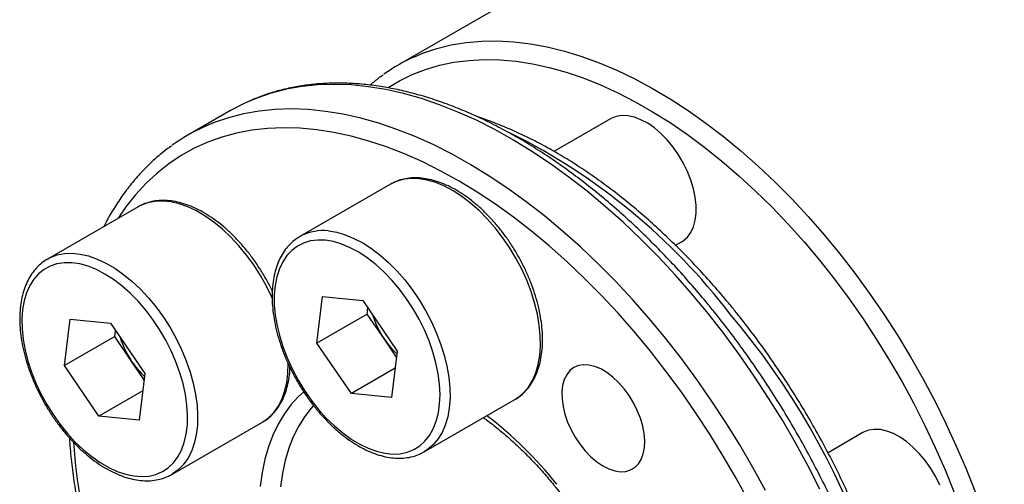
# Model space of a CAD drawing. Header units: millimetres. Extents: x 0 to 197, y 0 to 139.
# Tile 5 of 7: x 145 to 173, y 106 to 119. Entities that reach past the tile are written whole.
import ezdxf

# ---------------------------------------------------------------- set-up
doc = ezdxf.new("R2010")
doc.units = ezdxf.units.MM
doc.layers.add('OUTLINE', color=7, linetype='CONTINUOUS')

msp = doc.modelspace()

# ---------------------------------------------------------------- linework, layer by layer
at = {"layer": 'OUTLINE'}
for p, q in [((163.5535, 121.7563), (155.9875, 117.3885)), ((151.2613, 116.1035), (150.0592, 115.4095)), ((161.9541, 115.8715), (160.3621, 114.9524)), ((155.7595, 114.0274), (153.2139, 112.5579)), ((148.656, 113.3922), (146.1104, 111.9227)), ((148.6902, 113.4112), (148.656, 113.3922)), ((153.2139, 112.5579), (153.2429, 112.5741)), ((163.7842, 112.3093), (163.954, 112.4073)), ((146.1007, 111.917), (146.1104, 111.9227)), ((153.6904, 109.5585), (153.8513, 110.8676)), ((153.8513, 110.8676), (154.9833, 110.7541)), ((154.9833, 110.7541), (155.9543, 109.3316)), ((155.1046, 110.3749), (153.6904, 109.5585)), ((155.1046, 110.3749), (155.1256, 110.5456)), ((155.5901, 109.6636), (155.1046, 110.3749)), ((146.5869, 108.9233), (146.7478, 110.2324)), ((146.7478, 110.2324), (147.8798, 110.119)), ((147.8798, 110.119), (148.8507, 108.6965)), ((148.0011, 109.7397), (148.0221, 109.9105)), ((148.0011, 109.7397), (146.5869, 108.9233)), ((148.4866, 109.0284), (148.0011, 109.7397)), ((154.6614, 108.1359), (153.6904, 109.5585)), ((155.9333, 109.1608), (155.5901, 109.6636)), ((155.9543, 109.3316), (155.7933, 108.0225)), ((147.5578, 107.5008), (146.5869, 108.9233)), ((148.8297, 108.5257), (148.4866, 109.0284)), ((148.8507, 108.6965), (148.6898, 107.3874)), ((155.8948, 108.848), (154.6614, 108.1359)), ((148.7913, 108.2128), (147.5578, 107.5008)), ((155.7933, 108.0225), (154.6614, 108.1359)), ((156.7136, 106.4955), (159.2592, 107.965)), ((159.2592, 107.965), (159.2822, 107.9787)), ((148.6898, 107.3874), (147.5578, 107.5008)), ((149.6101, 105.8603), (152.1557, 107.3299)), ((152.1557, 107.3299), (152.1655, 107.3356)), ((169.0577, 107.0348), (168.076, 106.4681)), ((156.7136, 106.4955), (156.6952, 106.4851))]:
    msp.add_line(p, q, dxfattribs=at)
at = {"layer": 'OUTLINE', "flags": 128}
for points in [[(156.4372, 117.6177), (156.6721, 117.7153), (157.0652, 117.8483), (157.473, 117.9501), (157.8947, 118.0205), (158.3291, 118.0593), (158.7753, 118.0665), (159.2322, 118.042), (159.6986, 117.9859), (160.1735, 117.8983), (160.6558, 117.7794), (161.1442, 117.6295), (161.6376, 117.449), (162.1349, 117.2382), (162.6348, 116.9978), (163.1362, 116.7282), (163.6377, 116.4302), (164.1384, 116.1044), (164.6368, 115.7516), (165.132, 115.3727), (165.6225, 114.9685), (166.1074, 114.5401), (166.5854, 114.0884), (167.0554, 113.6145), (167.5162, 113.1197), (167.9668, 112.605), (168.4061, 112.0717), (168.833, 111.521), (169.2465, 110.9544), (169.6456, 110.373), (170.0294, 109.7785), (170.3969, 109.172), (170.7473, 108.5552), (171.0797, 107.9295), (171.3934, 107.2963), (171.6875, 106.6573), (171.9613, 106.0138), (172.2143, 105.3676)], [(155.6985, 116.7526), (156.0126, 116.9393), (156.3738, 117.1158), (156.7509, 117.262), (157.1431, 117.3777), (157.5495, 117.4624), (157.969, 117.5161), (158.4005, 117.5385), (158.8432, 117.5297), (159.2959, 117.4896), (159.7574, 117.4183), (160.2267, 117.3161), (160.7027, 117.1831), (161.1841, 117.0197), (161.6698, 116.8262), (162.1586, 116.6032), (162.6494, 116.3512), (163.1409, 116.0709), (163.6319, 115.7628), (164.1213, 115.4277), (164.6079, 115.0665), (165.0905, 114.68), (165.5678, 114.2692), (166.0388, 113.835), (166.5023, 113.3786), (166.9572, 112.901), (167.4024, 112.4033), (167.8367, 111.8869), (168.2592, 111.3529), (168.6688, 110.8027), (169.0645, 110.2376), (169.4453, 109.6589), (169.8104, 109.0682), (170.1588, 108.4667), (170.4897, 107.8559), (170.8023, 107.2375), (171.0958, 106.6128), (171.3695, 105.9833), (171.6228, 105.3507)], [(164.7041, 110.3861), (164.2459, 110.9398), (163.7765, 111.4748), (163.2969, 111.9901), (162.8081, 112.4844), (162.3113, 112.9566), (161.8074, 113.4058), (161.2977, 113.8309), (160.7833, 114.2311), (160.2652, 114.6054), (159.7446, 114.953), (159.2227, 115.2731), (158.7006, 115.5651), (158.1795, 115.8282), (157.6604, 116.062), (157.1447, 116.2659), (156.6332, 116.4395), (156.1273, 116.5823), (155.628, 116.6941), (155.1364, 116.7746), (154.6536, 116.8237), (154.1807, 116.8412), (153.7186, 116.8271), (153.2685, 116.7814), (152.8312, 116.7042), (152.4078, 116.5958), (151.9992, 116.4562), (151.7236, 116.3407)], [(163.5021, 109.6922), (163.0439, 110.2459), (162.5744, 110.7809), (162.0948, 111.2961), (161.606, 111.7904), (161.1092, 112.2627), (160.6053, 112.7119), (160.0956, 113.137), (159.5812, 113.5371), (159.0631, 113.9114), (158.5425, 114.259), (158.0206, 114.5791), (157.4985, 114.8711), (156.9774, 115.1343), (156.4584, 115.3681), (155.9426, 115.572), (155.4312, 115.7455), (154.9252, 115.8884), (154.4259, 116.0002), (153.9344, 116.0807), (153.4516, 116.1298), (152.9786, 116.1472), (152.5166, 116.1331), (152.0664, 116.0874), (151.6292, 116.0103), (151.2058, 115.9018), (150.7972, 115.7623), (150.5215, 115.6468)], [(151.7236, 116.3407), (151.6063, 116.2859), (151.2613, 116.1035)], [(163.954, 112.4073), (164.0029, 112.4385), (164.12, 112.5421), (164.2163, 112.6742), (164.29, 112.8325), (164.3399, 113.0141), (164.3651, 113.2157), (164.3651, 113.4339), (164.3399, 113.6646), (164.29, 113.9038), (164.2163, 114.1473), (164.12, 114.3905), (164.0029, 114.6293), (163.8671, 114.8594), (163.715, 115.0766), (163.5493, 115.2771), (163.3731, 115.4573), (163.1893, 115.6139), (163.0013, 115.7443), (162.8125, 115.846), (162.6262, 115.9172), (162.4458, 115.9568), (162.2744, 115.9639), (162.1152, 115.9384), (161.9709, 115.8808), (161.9541, 115.8715)], [(163.0778, 109.3277), (162.6278, 109.8713), (162.1668, 110.3965), (161.6956, 110.902), (161.2155, 111.3868), (160.7273, 111.8498), (160.2323, 112.2899), (159.7316, 112.7062), (159.2262, 113.0977), (158.7173, 113.4635), (158.206, 113.8029), (157.6935, 114.1151), (157.1809, 114.3994), (156.6693, 114.6551), (156.1599, 114.8817), (155.6538, 115.0787), (155.1522, 115.2457), (154.6562, 115.3821), (154.1669, 115.4879), (153.6853, 115.5627), (153.2126, 115.6063), (152.7498, 115.6187), (152.2979, 115.5998), (151.858, 115.5497), (151.4309, 115.4685), (151.0178, 115.3563), (150.6195, 115.2135), (150.2368, 115.0403), (149.8707, 114.8371), (149.522, 114.6044), (149.1914, 114.3427), (148.8797, 114.0526), (148.5875, 113.7347), (148.3156, 113.3898), (148.0966, 113.0693)], [(159.2822, 107.9787), (159.3532, 108.0255), (159.5084, 108.1574), (159.6438, 108.3175), (159.7579, 108.5042), (159.8496, 108.7157), (159.9182, 108.9498), (159.9627, 109.2043), (159.9829, 109.4766), (159.9785, 109.764), (159.9496, 110.0636), (159.8964, 110.3726), (159.8195, 110.6877), (159.7197, 111.0058), (159.5978, 111.3239), (159.4552, 111.6388), (159.2933, 111.9472), (159.1136, 112.2462), (158.918, 112.5327), (158.7084, 112.804), (158.4869, 113.0574), (158.2557, 113.2902), (158.017, 113.5003), (157.7733, 113.6854), (157.527, 113.8438), (157.2805, 113.974), (157.0363, 114.0745), (156.7967, 114.1445), (156.5643, 114.1831)], [(152.4435, 110.8067), (152.4255, 110.8468), (152.2731, 111.1588), (152.1021, 111.4629), (151.9142, 111.756), (151.7113, 112.0353), (151.4955, 112.2979), (151.2688, 112.5413), (151.0336, 112.7631), (150.7921, 112.9609), (150.5468, 113.1329), (150.3001, 113.2774), (150.0544, 113.3928), (149.8122, 113.4782), (149.576, 113.5326), (149.3479, 113.5554), (149.1304, 113.5465), (148.9256, 113.5059), (148.7355, 113.4341), (148.6902, 113.4112)], [(154.0187, 112.7136), (154.2512, 112.6749), (154.4907, 112.605), (154.7349, 112.5044), (154.9814, 112.3743), (155.2277, 112.2159), (155.4714, 112.0307), (155.7101, 111.8207), (155.9413, 111.5878), (156.1628, 111.3345), (156.3724, 111.0632), (156.5681, 110.7766), (156.7477, 110.4777), (156.9096, 110.1692), (157.0522, 109.8544), (157.1741, 109.5363), (157.2739, 109.2181), (157.3508, 108.903), (157.404, 108.5941), (157.433, 108.2945), (157.4373, 108.0071), (157.4172, 107.7348), (157.3726, 107.4803), (157.3041, 107.2461), (157.2123, 107.0347), (157.0982, 106.8479), (156.9628, 106.6878), (156.8076, 106.556), (156.7136, 106.4955)], [(153.9313, 112.4498), (153.7143, 112.4561), (153.509, 112.4305), (153.3176, 112.3732), (153.1422, 112.2849), (152.9846, 112.1665), (152.8465, 112.0192), (152.7293, 111.8447), (152.6344, 111.6447), (152.5626, 111.4214), (152.5147, 111.1771), (152.4913, 110.9145), (152.4927, 110.6363), (152.5187, 110.3455), (152.5691, 110.0451), (152.6435, 109.7384), (152.7409, 109.4286), (152.8604, 109.1189), (153.0007, 108.8127), (153.1603, 108.5132), (153.3375, 108.2236), (153.5304, 107.9469), (153.7371, 107.6861), (153.9552, 107.444), (154.1826, 107.223), (154.4167, 107.0256), (154.6551, 106.8539), (154.8953, 106.7096), (155.1347, 106.5944), (155.3709, 106.5093), (155.6012, 106.4554), (155.8232, 106.4331), (156.0346, 106.4428), (156.2332, 106.4843), (156.4168, 106.5572), (156.5836, 106.6607), (156.7316, 106.7937), (156.8594, 106.9548), (156.9656, 107.1424), (157.0491, 107.3543), (157.109, 107.5884), (157.1447, 107.8421), (157.1557, 108.1129), (157.142, 108.3978), (157.1038, 108.6938), (157.0413, 108.9977), (156.9553, 109.3064), (156.8467, 109.6166), (156.7166, 109.9249), (156.5665, 110.2282), (156.3979, 110.5231), (156.2125, 110.8066), (156.0125, 111.0757), (155.7998, 111.3275), (155.5768, 111.5594), (155.3457, 111.7688), (155.1091, 111.9536), (154.8695, 112.1118), (154.6294, 112.2418), (154.3913, 112.3421), (154.1578, 112.4117), (153.9313, 112.4498)], [(146.1104, 111.9227), (146.1899, 111.9646), (146.38, 112.0364), (146.5848, 112.077), (146.8024, 112.0859), (147.0304, 112.063), (147.2667, 112.0087), (147.5088, 111.9233), (147.7545, 111.8078), (148.0012, 111.6634), (148.2465, 111.4914), (148.488, 111.2935), (148.7233, 111.0718), (148.9499, 110.8284), (149.1657, 110.5658), (149.3686, 110.2865), (149.5565, 109.9934), (149.7275, 109.6893), (149.8799, 109.3772), (150.0123, 109.0604), (150.1233, 108.7419), (150.2118, 108.4248), (150.2769, 108.1124), (150.318, 107.8078), (150.3347, 107.5139), (150.3268, 107.2337), (150.2944, 106.97), (150.2378, 106.7254), (150.1575, 106.5023), (150.0544, 106.3029), (149.9296, 106.1293), (149.7841, 105.9831), (149.6287, 105.8713)], [(145.4056, 110.4994), (145.3863, 110.234), (145.3918, 109.9535), (145.4219, 109.6609), (145.4764, 109.3592), (145.5546, 109.0517), (145.6558, 108.7417), (145.7788, 108.4324), (145.9224, 108.1271), (146.0851, 107.829), (146.2651, 107.5413), (146.4605, 107.2671), (146.6692, 107.0092), (146.889, 106.7704), (147.1177, 106.5533), (147.3527, 106.36), (147.5916, 106.1927), (147.8318, 106.0532), (148.0709, 105.9429), (148.3062, 105.863), (148.5353, 105.8143), (148.7557, 105.7974), (148.9652, 105.8124), (149.1614, 105.8591), (149.3423, 105.9372), (149.5061, 106.0457), (149.6508, 106.1835), (149.7751, 106.3491), (149.8776, 106.5409), (149.9573, 106.7567), (150.0132, 106.9942), (150.0447, 107.251), (150.0517, 107.5243), (150.0338, 107.8113), (149.9915, 108.1088), (149.9251, 108.4138), (149.8352, 108.7229), (149.723, 109.033), (149.5895, 109.3407), (149.4361, 109.6428), (149.2646, 109.9361), (149.0766, 110.2174), (148.8743, 110.4838), (148.6598, 110.7325), (148.4352, 110.9608), (148.2031, 111.1662), (147.9658, 111.3467), (147.7259, 111.5003), (147.486, 111.6254), (147.2485, 111.7207), (147.0159, 111.7851), (146.7909, 111.8179), (146.5757, 111.8189), (146.3726, 111.788), (146.1837, 111.7255), (146.0112, 111.6321), (145.8567, 111.5087), (145.722, 111.3568), (145.6084, 111.1779), (145.5172, 110.9739), (145.4494, 110.7469), (145.4056, 110.4994)], [(167.8506, 105.4393), (167.516, 106.0954), (167.163, 106.7435), (166.7924, 107.3822), (166.4049, 108.01), (166.0014, 108.6257), (165.5828, 109.2278), (165.1501, 109.8151), (164.7041, 110.3861)], [(166.314, 105.4015), (165.9609, 106.0495), (165.5903, 106.6882), (165.2028, 107.3161), (164.7993, 107.9317), (164.3808, 108.5339), (163.948, 109.1211), (163.5021, 109.6922)], [(165.8359, 105.1125), (165.4901, 105.7493), (165.1269, 106.3768), (164.7469, 106.9937), (164.3511, 107.5986), (163.9404, 108.1901), (163.5156, 108.7669), (163.0778, 109.3277)], [(152.1655, 107.3356), (152.1651, 107.3354), (152.3297, 107.4527), (152.4751, 107.5988), (152.6, 107.7725), (152.7031, 107.9718), (152.7833, 108.1949), (152.84, 108.4395), (152.8724, 108.7032), (152.8803, 108.9834), (152.8799, 109.0033)], [(162.3353, 108.2713), (162.182, 108.4455), (162.0195, 108.5982), (161.8513, 108.7263), (161.681, 108.8271), (161.5122, 108.8982), (161.3485, 108.9384), (161.1934, 108.9466), (161.0502, 108.9227), (160.922, 108.8673), (160.8114, 108.7815), (160.7209, 108.6671), (160.6524, 108.5266), (160.6073, 108.3629), (160.5866, 108.1796), (160.5908, 107.9806), (160.6197, 107.7701), (160.6727, 107.5525), (160.7487, 107.3326), (160.8462, 107.1151), (160.9629, 106.9044), (161.0964, 106.7052), (161.2439, 106.5217), (161.4023, 106.3578), (161.5681, 106.217), (161.7378, 106.1023), (161.9078, 106.0161), (162.0745, 105.9603), (162.2343, 105.9361), (162.3838, 105.9439), (162.5199, 105.9837), (162.6396, 106.0545), (162.7404, 106.1549), (162.8201, 106.2827), (162.8771, 106.4351), (162.9101, 106.6091), (162.9184, 106.8008), (162.9018, 107.0061), (162.8607, 107.2207), (162.796, 107.44), (162.7091, 107.6593), (162.6017, 107.874), (162.4762, 108.0794), (162.3353, 108.2713)], [(153.3229, 108.1829), (153.1679, 108.0428), (152.9575, 107.8137), (152.7675, 107.5576), (152.5989, 107.2754), (152.4524, 106.9684), (152.3286, 106.6379), (152.2281, 106.2855), (152.1513, 105.9126), (152.0985, 105.5209)], [(153.597, 107.7979), (153.5325, 107.7268), (153.3408, 107.4827), (153.1706, 107.2119), (153.0225, 106.9157), (152.8974, 106.5956), (152.7957, 106.2529), (152.718, 105.8893), (152.6646, 105.5066)], [(171.2235, 105.5538), (171.1064, 105.7926), (170.9706, 106.0227), (170.8185, 106.2399), (170.6529, 106.4404), (170.4766, 106.6206), (170.2928, 106.7772), (170.1048, 106.9076), (169.916, 107.0093), (169.7297, 107.0805), (169.5493, 107.1201), (169.3779, 107.1272), (169.2187, 107.1017), (169.0744, 107.0441), (169.0577, 107.0348)], [(149.6287, 105.8713), (149.6195, 105.8659), (149.6101, 105.8603)]]:
    msp.add_lwpolyline(points, dxfattribs=at)
at = {"layer": 'OUTLINE'}
for centre, radius, start, end in [((158.4106, 113.191), 4.8467, 114.02747, 125.76929), ((152.6906, 110.8513), 5.2632, 114.33841, 125.70784), ((151.2681, 99.6085), 17.7014, 37.43975, 63.49718), ((156.401, 112.8694), 1.3239, 82.91463, 118.98578), ((153.8556, 111.3936), 1.33, 82.95617, 117.43127), ((157.6702, 111.0895), 2.5219, 197.0514, 214.43079), ((149.0651, 96.5509), 21.3372, 358.41289, 40.3638), ((150.5666, 110.4543), 2.5219, 197.05133, 214.43084), ((157.5187, 110.9683), 2.3285, 214.07686, 227.46327), ((150.4152, 110.3331), 2.3285, 214.0769, 227.46322), ((151.7733, 98.7051), 11.0653, 38.41109, 52.73508), ((166.0177, 108.2434), 19.2373, 184.4121, 195.12915)]:
    msp.add_arc(centre, radius, start, end, dxfattribs=at)
for points, knots in [([(178.5007, 96.9346), (178.519, 96.9471), (178.6467, 97.034), (178.8681, 97.2207), (179.163, 97.4955), (179.4385, 97.7976), (179.696, 98.1234), (179.9345, 98.4733), (180.1534, 98.8462), (180.3522, 99.2415), (180.5305, 99.6585), (180.6878, 100.0961), (180.8236, 100.5534), (180.9377, 101.0294), (181.0298, 101.5228), (181.0997, 102.0327), (181.1473, 102.5578), (181.1725, 103.0969), (181.1753, 103.6489), (181.1558, 104.2124), (181.114, 104.7864), (181.0501, 105.3695), (180.9644, 105.9605), (180.857, 106.5582), (180.7281, 107.1613), (180.5782, 107.7686), (180.4075, 108.3787), (180.2165, 108.9905), (180.0056, 109.6026), (179.7751, 110.2138), (179.5258, 110.8228), (179.258, 111.4283), (178.9724, 112.029), (178.6695, 112.6238), (178.35, 113.2113), (178.0146, 113.7903), (177.664, 114.3596), (177.2989, 114.9181), (176.92, 115.4644), (176.5283, 115.9976), (176.1244, 116.5164), (175.7092, 117.0198), (175.2835, 117.5067), (174.8483, 117.976), (174.4045, 118.4268), (173.9528, 118.8581), (173.4943, 119.269), (173.0299, 119.6586), (172.5604, 120.026), (172.087, 120.3704), (171.6104, 120.6911), (171.1317, 120.9872), (170.6519, 121.2582), (170.172, 121.5034), (169.6928, 121.7222), (169.2156, 121.914), (168.7412, 122.0783), (168.2709, 122.2146), (167.8055, 122.3227), (167.3463, 122.4021), (166.8943, 122.4527), (166.4507, 122.4743), (166.0165, 122.4669), (165.5928, 122.4306), (165.1807, 122.3657), (164.7813, 122.2719), (164.3953, 122.1523), (164.1499, 122.0492), (164.028, 121.998)], [0, 0, 0, 0, 0.0024953, 0.0174917, 0.0325061, 0.0475513, 0.0626372, 0.0777701, 0.0929528, 0.1081846, 0.1234623, 0.1387803, 0.1541324, 0.1695118, 0.184912, 0.2003272, 0.2157522, 0.2311829, 0.2466159, 0.2620483, 0.2774781, 0.2929044, 0.3083265, 0.3237439, 0.3391565, 0.3545645, 0.3699679, 0.3853672, 0.4007626, 0.4161547, 0.4315439, 0.4469307, 0.4623155, 0.477699, 0.4930817, 0.508464, 0.5238465, 0.5392296, 0.5546138, 0.5699997, 0.5853878, 0.6007785, 0.6161726, 0.6315704, 0.6469724, 0.6623792, 0.6777911, 0.6932084, 0.7086313, 0.7240601, 0.7394944, 0.754934, 0.7703781, 0.7858255, 0.8012746, 0.8167219, 0.832164, 0.8475966, 0.8630143, 0.8784109, 0.8937794, 0.9091127, 0.924404, 0.9396477, 0.95484, 0.9699804, 0.9850718, 1, 1, 1, 1]), ([(155.5571, 117.1059), (155.5164, 117.0779), (155.3885, 116.9901), (155.2706, 116.8872), (155.1902, 116.8171)], [0, 0, 0, 0, 0.31857435, 1, 1, 1, 1]), ([(164.8745, 110.4355), (164.799, 110.5286), (164.5805, 110.7981), (164.2105, 111.2318), (163.762, 111.7303), (163.3043, 112.2106), (162.8383, 112.672), (162.365, 113.1135), (161.8852, 113.5342), (161.3998, 113.9333), (160.9097, 114.3101), (160.4158, 114.6637), (159.9191, 114.9934), (159.4205, 115.2985), (158.921, 115.5783), (158.4214, 115.8324), (157.9228, 116.06), (157.426, 116.2606), (156.9323, 116.4339), (156.4424, 116.5793), (155.9575, 116.6965), (155.4785, 116.7851), (155.0066, 116.8451), (154.5428, 116.8761), (154.088, 116.8783), (153.6435, 116.8515), (153.2101, 116.796), (152.7886, 116.7122), (152.3807, 116.599), (152.0332, 116.4792), (151.8279, 116.3856), (151.7486, 116.3495)], [0, 0, 0, 0, 0.0187671, 0.0543527, 0.0899468, 0.125549, 0.1611604, 0.1967816, 0.2324136, 0.2680568, 0.3037116, 0.3393781, 0.3750559, 0.4107441, 0.4464413, 0.4821451, 0.5178517, 0.5535548, 0.5892476, 0.6249218, 0.6605669, 0.696171, 0.7317207, 0.7672018, 0.8026007, 0.837905, 0.8731061, 0.9082001, 0.9431895, 0.978084, 1, 1, 1, 1]), ([(170.3308, 94.933), (170.3585, 95.07), (170.4193, 95.37), (170.4861, 95.8527), (170.5366, 96.3757), (170.5642, 96.9135), (170.5695, 97.464), (170.5524, 98.0264), (170.5131, 98.5992), (170.4517, 99.1814), (170.3684, 99.7716), (170.2633, 100.3686), (170.1368, 100.9712), (169.9892, 101.578), (169.8208, 102.1879), (169.6321, 102.7996), (169.4233, 103.4117), (169.195, 104.0231), (168.9477, 104.6324), (168.682, 105.2383), (168.3983, 105.8396), (168.0973, 106.4351), (167.7796, 107.0235), (167.4459, 107.6035), (167.097, 108.174), (166.7334, 108.7337), (166.3561, 109.2814), (165.9725, 109.8068), (165.6821, 110.1828), (165.4512, 110.4718), (165.2107, 110.7665), (164.8557, 111.1826), (164.4244, 111.6594), (163.984, 112.1181), (163.5355, 112.5576), (163.0797, 112.9771), (162.6176, 113.3757), (162.1502, 113.7524), (161.6783, 114.1065), (161.2029, 114.4372), (160.725, 114.7437), (160.2455, 115.0253), (159.7655, 115.2812), (159.2859, 115.5115), (158.8079, 115.7128), (158.4505, 115.8497), (158.2538, 115.9104), (158.2144, 115.9225)], [0, 0, 0, 0, 0.0196599, 0.0430373, 0.0664304, 0.0898327, 0.1132392, 0.136645, 0.1600473, 0.1834443, 0.206835, 0.2302187, 0.2535951, 0.2769645, 0.3003269, 0.323683, 0.3470332, 0.3703782, 0.3937188, 0.4170556, 0.4403894, 0.463721, 0.4870513, 0.510381, 0.5337109, 0.5570417, 0.580374, 0.6037087, 0.6258201, 0.6309279, 0.6432414, 0.6665858, 0.6899365, 0.7132934, 0.736657, 0.7600282, 0.7834075, 0.8067952, 0.8301916, 0.8535967, 0.87701, 0.9004307, 0.9238573, 0.9472876, 0.9707175, 0.9941419, 1, 1, 1, 1]), ([(149.5982, 115.1081), (149.518, 115.0501), (149.3259, 114.9112), (149.0415, 114.6615), (148.7428, 114.364), (148.4629, 114.0408), (148.2009, 113.6941), (147.9599, 113.3219), (147.792, 113.036), (147.7111, 112.8679), (147.6971, 112.8387)], [0, 0, 0, 0, 0.1029176, 0.2465515, 0.3903935, 0.5345389, 0.6790573, 0.8239891, 0.9693463, 1, 1, 1, 1]), ([(156.6382, 114.2), (156.5973, 114.2032), (156.4813, 114.2124), (156.2958, 114.2048), (156.088, 114.1664), (155.9106, 114.1087), (155.81, 114.0522), (155.7686, 114.0289)], [0, 0, 0, 0, 0.1299568, 0.3682909, 0.6042789, 0.8371451, 1, 1, 1, 1]), ([(159.2839, 107.9817), (159.3328, 108.0133), (159.4378, 108.081), (159.5782, 108.2162), (159.7078, 108.3788), (159.8174, 108.5647), (159.9067, 108.7721), (159.9746, 108.9997), (160.0204, 109.2455), (160.0436, 109.5072), (160.0439, 109.7822), (160.0215, 110.0677), (159.9767, 110.3611), (159.9101, 110.6598), (159.8226, 110.9611), (159.7148, 111.2626), (159.5879, 111.5616), (159.4429, 111.8556), (159.2812, 112.1421), (159.1042, 112.4187), (158.9133, 112.683), (158.7102, 112.9326), (158.4964, 113.1655), (158.2738, 113.3796), (158.0441, 113.573), (157.8091, 113.7438), (157.5706, 113.8904), (157.3305, 114.0115), (157.0909, 114.1048), (156.8591, 114.1703), (156.71, 114.1903), (156.6382, 114.2)], [0, 0, 0, 0, 0.0288341, 0.0619962, 0.0953152, 0.1289656, 0.1630263, 0.1974781, 0.2322334, 0.2671821, 0.302227, 0.3372937, 0.3723381, 0.4073458, 0.4423141, 0.4772469, 0.5121518, 0.547038, 0.5819157, 0.6167954, 0.6516851, 0.686595, 0.7215361, 0.756519, 0.7915532, 0.8266456, 0.8617979, 0.8970019, 0.9322278, 0.967405, 1, 1, 1, 1]), ([(152.4359, 111.0202), (152.4307, 111.0317), (152.3809, 111.1422), (152.2695, 111.3465), (152.1024, 111.6294), (151.9187, 111.9007), (151.7224, 112.1589), (151.5144, 112.4015), (151.2965, 112.6264), (151.0706, 112.8317), (150.8383, 113.0154), (150.6016, 113.1759), (150.3621, 113.3115), (150.122, 113.4207), (149.8832, 113.5022), (149.6481, 113.5548), (149.4192, 113.5775), (149.1988, 113.5706), (148.9905, 113.5325), (148.8217, 113.4794), (148.7291, 113.4283), (148.6959, 113.41)], [0, 0, 0, 0, 0.00661909, 0.06327787, 0.11993031, 0.17659226, 0.23327707, 0.29000259, 0.34678632, 0.40364516, 0.46059276, 0.51763767, 0.57477655, 0.63198565, 0.68918538, 0.74624464, 0.8029826, 0.85919024, 0.9146994, 0.96947206, 1, 1, 1, 1]), ([(153.2481, 112.5726), (153.2221, 112.5595), (153.1362, 112.5165), (153.007, 112.4151), (152.8626, 112.2714), (152.738, 112.1025), (152.633, 111.9117), (152.5486, 111.6994), (152.4858, 111.4673), (152.4452, 111.2176), (152.4274, 110.9525), (152.4324, 110.6749), (152.4601, 110.3873), (152.51, 110.0924), (152.5815, 109.7929), (152.6739, 109.4913), (152.7863, 109.1902), (152.9175, 108.8921), (153.0665, 108.5997), (153.2319, 108.3152), (153.4123, 108.0413), (153.6062, 107.7803), (153.8119, 107.5343), (154.0279, 107.3056), (154.2524, 107.0962), (154.4835, 106.908), (154.7195, 106.7426), (154.9585, 106.6018), (155.1987, 106.4871), (155.4379, 106.3999), (155.6739, 106.3413), (155.9044, 106.3124), (156.1267, 106.3133), (156.3377, 106.3449), (156.5282, 106.4003), (156.6404, 106.4586), (156.6922, 106.4855)], [0, 0, 0, 0, 0.0125517, 0.0413167, 0.0700843, 0.0990292, 0.1282854, 0.1579007, 0.1878411, 0.2180227, 0.2483507, 0.2787456, 0.3091469, 0.3395248, 0.3698695, 0.4001806, 0.4304622, 0.4607213, 0.4909663, 0.5212059, 0.5514494, 0.5817031, 0.6119766, 0.6422794, 0.6726204, 0.7030076, 0.7334461, 0.7639358, 0.7944668, 0.8250049, 0.8554839, 0.8858132, 0.9158819, 0.9455919, 0.9749054, 1, 1, 1, 1]), ([(146.1007, 111.9146), (146.0912, 111.9098), (146.0221, 111.8746), (145.9084, 111.7833), (145.763, 111.641), (145.638, 111.4726), (145.5322, 111.2825), (145.4475, 111.0706), (145.3843, 110.8451), (145.3602, 110.6837), (145.3485, 110.6054)], [0, 0, 0, 0, 0.0220758, 0.1603907, 0.2986988, 0.4378351, 0.5784551, 0.7208004, 0.8647183, 1, 1, 1, 1]), ([(145.3485, 110.6054), (145.3436, 110.5594), (145.3293, 110.4269), (145.3234, 110.1974), (145.3382, 109.9151), (145.3757, 109.624), (145.4351, 109.3268), (145.5159, 109.026), (145.6171, 108.7243), (145.7378, 108.4242), (145.877, 108.1283), (146.0333, 107.839), (146.2054, 107.5589), (146.3919, 107.2903), (146.5912, 107.0356), (146.8017, 106.797), (147.0215, 106.5765), (147.2491, 106.3761), (147.4826, 106.1976), (147.7202, 106.0428), (147.9599, 105.9132), (148.1999, 105.8104), (148.4381, 105.7355), (148.672, 105.6898), (148.8991, 105.674), (149.117, 105.688), (149.3224, 105.7327), (149.4945, 105.7944), (149.5908, 105.8525), (149.6291, 105.8756)], [0, 0, 0, 0, 0.020406, 0.0587923, 0.0971946, 0.1355816, 0.1739319, 0.212239, 0.2505054, 0.288738, 0.3269468, 0.3651424, 0.4033365, 0.4415388, 0.4797594, 0.5180101, 0.5563029, 0.5946487, 0.6330562, 0.6715294, 0.710064, 0.7486391, 0.7871885, 0.8256177, 0.8637978, 0.9015894, 0.9388942, 0.975714, 1, 1, 1, 1]), ([(167.4587, 89.1123), (167.4622, 89.1146), (167.5806, 89.1928), (167.7989, 89.3711), (168.1114, 89.6486), (168.4043, 89.9542), (168.6796, 90.2836), (168.9359, 90.6373), (169.1731, 91.0144), (169.3904, 91.4143), (169.5875, 91.8362), (169.7638, 92.2793), (169.919, 92.7426), (170.0526, 93.2253), (170.1645, 93.7263), (170.2543, 94.2445), (170.322, 94.7788), (170.3673, 95.3281), (170.3904, 95.8913), (170.391, 96.4672), (170.3694, 97.0547), (170.3256, 97.6525), (170.2597, 98.2596), (170.1719, 98.8747), (170.0625, 99.4966), (169.9317, 100.1241), (169.7797, 100.756), (169.6069, 101.3912), (169.4136, 102.0283), (169.2004, 102.6662), (168.9675, 103.3036), (168.7154, 103.9393), (168.4448, 104.5721), (168.156, 105.2007), (167.8497, 105.824), (167.5264, 106.4407), (167.1868, 107.0497), (166.8316, 107.6498), (166.4614, 108.2397), (166.077, 108.8185), (165.6789, 109.3847), (165.2786, 109.9253), (165.0058, 110.2697), (164.8745, 110.4355)], [0, 0, 0, 0, 0.0007408, 0.0252484, 0.0497775, 0.074347, 0.098972, 0.123663, 0.1484256, 0.1732606, 0.1981648, 0.2231316, 0.2481528, 0.2732191, 0.2983212, 0.3234501, 0.3485982, 0.3737587, 0.3989263, 0.4240963, 0.4492648, 0.4744296, 0.4995891, 0.5247424, 0.5498891, 0.5750288, 0.6001617, 0.625288, 0.6504082, 0.6755227, 0.7006322, 0.7257372, 0.7508384, 0.7759365, 0.8010323, 0.8261265, 0.8512197, 0.8763128, 0.9014063, 0.9265009, 0.9515973, 0.9766963, 1, 1, 1, 1]), ([(152.1648, 107.3395), (152.1878, 107.352), (152.2695, 107.3964), (152.3933, 107.5003), (152.534, 107.6488), (152.6546, 107.8223), (152.7554, 108.0177), (152.8357, 108.234), (152.8932, 108.4703), (152.9263, 108.6825), (152.9313, 108.8202), (152.9331, 108.8683)], [0, 0, 0, 0, 0.0483075, 0.1715753, 0.2949726, 0.4192734, 0.5449817, 0.6722242, 0.8007989, 0.9303239, 1, 1, 1, 1]), ([(158.376, 107.4552), (158.405, 107.4351), (158.5448, 107.3381), (158.794, 107.1408), (159.1219, 106.8638), (159.445, 106.5637), (159.7621, 106.244), (160.0663, 105.9115), (160.282, 105.6569), (160.4467, 105.4537), (160.6145, 105.2408), (160.8523, 104.9194), (161.0896, 104.5774), (161.2265, 104.3586), (161.2783, 104.2758)], [0, 0, 0, 0, 0.0272522, 0.1317374, 0.2363068, 0.3409634, 0.4457046, 0.5505239, 0.6499203, 0.6710885, 0.7260547, 0.8310306, 0.9360504, 1, 1, 1, 1]), ([(146.7239, 106.89), (146.7268, 106.8407), (146.7417, 106.5935), (146.7906, 106.1385), (146.871, 105.5261), (146.9748, 104.9058), (147.1003, 104.2796), (147.232, 103.704), (147.331, 103.336), (147.3731, 103.1798)], [0, 0, 0, 0, 0.0415811, 0.2086989, 0.375777, 0.5428111, 0.7097997, 0.8767427, 1, 1, 1, 1])]:
    msp.add_open_spline(points, degree=3, knots=knots, dxfattribs=at)

doc.saveas('drawing.dxf')
